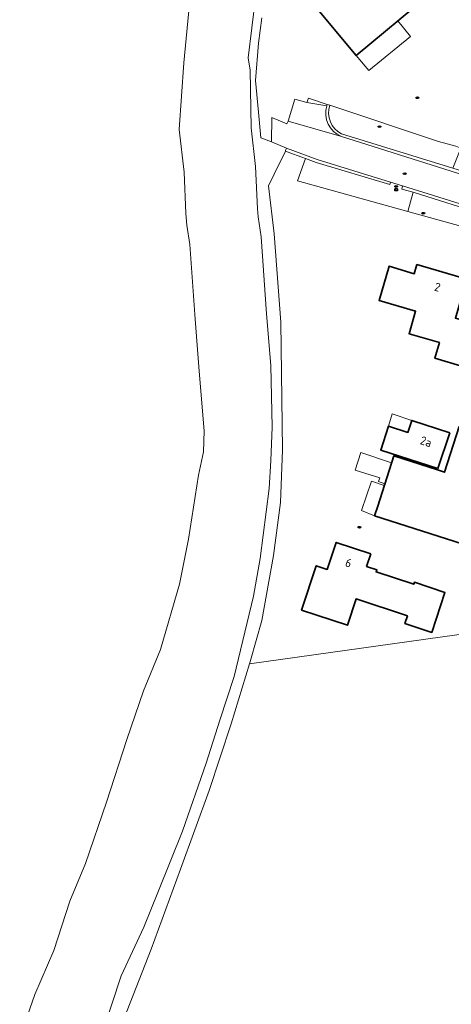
# Model space of a CAD drawing. Header units: metres. Extents: x 152610 to 160096, y 456114 to 462495.
# Tile 44 of 256: x 155910 to 155978, y 459171 to 459327. Entities that reach past the tile are written whole.
import ezdxf
from ezdxf.enums import TextEntityAlignment as Align

# ---------------------------------------------------------------- set-up
doc = ezdxf.new("R2010")
doc.units = ezdxf.units.M
doc.header["$LTSCALE"] = 0.5
doc.layers.get('0').update_dxf_attribs({"linetype": 'CONTINUOUS'})
for name, color, linetype, lineweight in [('B-PV-GR-GRAS-GV', 251, 'CONTINUOUS', 13), ('B-PV-GR-HAAG-G', 251, 'GR-HAAG1-SO', 13), ('B-PV-IE-MEUBILAIR-S', 251, 'CONTINUOUS', 25), ('B-PV-OG-BEBOUWING-GV', 6, 'CONTINUOUS', 35), ('B-PV-OG-BEBOUWING-T18', 1, 'CONTINUOUS', 18), ('B-PV-OG-BEBOUWING_OVERBOUWING-GV', 251, 'CONTINUOUS', 18), ('B-PV-OG-TERREIN_OEVER-GV', 251, 'CONTINUOUS', 18), ('B-PV-OG-WATER_SLOOT-GV', 251, 'CONTINUOUS', 18), ('B-PV-OG-WEG-GV', 251, 'CONTINUOUS', 18), ('B-PV-VH-HALFVERHARDING_GRASBETONSTEEN-GV', 251, 'CONTINUOUS', 18), ('B-PV-VH-HALFVERHARDING_GRIND-GV', 251, 'CONTINUOUS', 18), ('B-PV-VH-ONVERHARD_ZAND-GV', 251, 'CONTINUOUS', 18), ('B-PV-VH-OPENVERHARDING_BETONSTRAATSTEEN-GV', 251, 'CONTINUOUS', 18), ('B-PV-VH-OPENVERHARDING_SIERBESTRATING-GV', 251, 'CONTINUOUS', 18)]:
    doc.layers.add(name, color=color, linetype=linetype, lineweight=lineweight)
doc.styles.add('NLCS-ISO', font='NLCS-ISO.ttf')
doc.styles.add('NLCS-ISO-M750-T18', font='NLCS-ISO.ttf', dxfattribs={"height": 1.35})
doc.linetypes.add('GR-HAAG1-SO', pattern='A,6,[176,NLCS.SHX,S=0.125,R=0,X=0,Y=0],-2', length=8)

# ---------------------------------------------------------------- blocks, each defined once
blk = doc.blocks.new('SIE-MEUBILAIR_KAST_RIOOL-SO')
for points in [[(-1, 1), (1, 1), (1, 0.84), (-1, 0.84)], [(-1, 0.76), (1, 0.76), (1, -1), (-1, -1)]]:
    blk.add_lwpolyline(points, close=True)
at = {"style": 'NLCS-ISO'}
blk.add_text('ri', height=0.75, dxfattribs=at).set_placement((0, 0), align=Align.MIDDLE_CENTER)
blk = doc.blocks.new('SIE-MEUBILAIR_PUT_RIOOLPUT-SO')
blk.add_ellipse((0, 0), major_axis=(1.25, 0), ratio=0.54)
blk = doc.blocks.new('SIE-MEUBILAIR_PUT_KOLK-SO')
blk.add_ellipse((0, 0), major_axis=(1.25, 0), ratio=0.54)
at = {"style": 'NLCS-ISO'}
blk.add_text('klk', height=0.75, dxfattribs=at).set_placement((0.03, 0), align=Align.MIDDLE_CENTER)

msp = doc.modelspace()

# ---------------------------------------------------------------- linework, layer by layer
at = {"layer": 'B-PV-GR-GRAS-GV', "flags": 128}
msp.add_lwpolyline([(156019.647, 459160.354), (156005.634, 459232.112), (156005.419, 459233.212), (156002.288, 459232.775), (156000, 459232.455), (155996.934, 459232.027), (155946.128, 459224.933), (155943.242, 459215.377), (155939.752, 459204.747), (155935.158, 459192.257), (155930.527, 459179.503), (155926.211, 459168.534)], dxfattribs=at)
at = {"layer": 'B-PV-GR-HAAG-G', "flags": 128}
msp.add_lwpolyline([(155958.942, 459313.792), (155976.184, 459308.004)], dxfattribs=at)
at = {"layer": 'B-PV-OG-BEBOUWING-GV', "flags": 128}
for points in [[(155956.682, 459329.36), (155963.1, 459321.691), (155974.603, 459331.318), (155968.185, 459338.987), (155964.964, 459336.291), (155963.68, 459337.825), (155964.601, 459338.595), (155958.236, 459346.201), (155955.485, 459343.898), (155954.983, 459338.246), (155956.506, 459336.426), (155952.94, 459334.076)], [(155980.711, 459286.099), (155972.784, 459288.419), (155972.361, 459286.975), (155968.349, 459288.159), (155966.752, 459282.724), (155972.57, 459281.014), (155971.518, 459277.436), (155976.36, 459276.013), (155975.632, 459273.535), (155980.245, 459272.174), (155982.246, 459278.956), (155978.912, 459279.922)], [(155987.845, 459259.973), (155979.518, 459262.652), (155977.18, 459255.386), (155976.034, 459255.755), (155969.103, 459257.985), (155966.533, 459250), (155966.041, 459248.47), (155981.285, 459243.565), (155986.268, 459241.962), (155988.036, 459247.555), (155988.823, 459250), (155991.445, 459258.149), (155991.638, 459258.753)], [(155978.036, 459261.672), (155971.955, 459263.633), (155971.342, 459261.729), (155968.249, 459262.724), (155967.023, 459258.917), (155976.111, 459255.983)], [(155965.437, 459242.43), (155959.944, 459244.242), (155958.522, 459239.933), (155956.764, 459240.514), (155954.436, 459233.459), (155961.716, 459231.057), (155963.098, 459235.245), (155971.274, 459232.548), (155970.868, 459231.317), (155975.141, 459229.907), (155977.241, 459236.272), (155972.369, 459237.88), (155972.268, 459237.575), (155966.291, 459239.547), (155966.402, 459239.884), (155964.774, 459240.421)]]:
    msp.add_lwpolyline(points, close=True, dxfattribs=at)
at = {"layer": 'B-PV-OG-BEBOUWING_OVERBOUWING-GV', "flags": 128}
for points in [[(155971.774, 459324.699), (155969.72, 459327.232), (155963.1, 459321.691), (155965.106, 459319.292)], [(155971.955, 459263.633), (155968.818, 459264.709), (155968.249, 459262.724), (155971.342, 459261.729)], [(155968.751, 459256.892), (155963.875, 459258.538), (155962.948, 459255.728), (155966.9, 459254.527), (155966.687, 459253.898), (155967.68, 459253.563)], [(155967.587, 459253.276), (155965.539, 459253.994), (155963.975, 459249.303), (155966.041, 459248.47), (155966.533, 459250)]]:
    msp.add_lwpolyline(points, close=True, dxfattribs=at)
at = {"layer": 'B-PV-OG-TERREIN_OEVER-GV', "flags": 128}
for points in [[(155947.124, 459330.905), (155945.933, 459321.31), (155946.27, 459319.35), (155946.399, 459310.214), (155947.124, 459304.062), (155947.408, 459297.289), (155947.513, 459296.002), (155947.976, 459292.847), (155948.863, 459280.61), (155949.513, 459272.362), (155949.755, 459262.548), (155949.556, 459257.25), (155949.268, 459252.831), (155947.833, 459241.647), (155946.76, 459235.681), (155943.697, 459222.912), (155941.416, 459215.942), (155939.26, 459209.097), (155935.484, 459198.288), (155931.665, 459188.812), (155929.34, 459183.01), (155925.722, 459175.269), (155922.739, 459166.272)], [(155926.211, 459168.534), (155930.527, 459179.503), (155935.158, 459192.257), (155939.752, 459204.747), (155943.242, 459215.377), (155946.128, 459224.933), (155946.282, 459225.443), (155948.091, 459231.809), (155949.968, 459242.136), (155951.059, 459250.584), (155951.4, 459258.937), (155951.118, 459279.245), (155950.079, 459293.321), (155949.182, 459300.939), (155950.092, 459302.801), (155951.848, 459306.474), (155951.882, 459306.559), (155952.032, 459306.971), (155949.656, 459307.95), (155947.938, 459308.623), (155947.565, 459312.662), (155947.1, 459317.7), (155947.589, 459323.684), (155948.092, 459327.711)]]:
    msp.add_lwpolyline(points, dxfattribs=at)
at = {"layer": 'B-PV-OG-WATER_SLOOT-GV', "flags": 128}
for points in [[(155936.879, 459332.711), (155935.701, 459320.508), (155934.951, 459309.947), (155935.752, 459303.154), (155936.027, 459296.585), (155936.181, 459294.709), (155936.636, 459291.606), (155937.495, 459279.75), (155938.149, 459271.455), (155938.918, 459261.959), (155938.849, 459258.618), (155938.058, 459254.923), (155936.435, 459244.745), (155935.022, 459237.572), (155932.001, 459227.205), (155929.31, 459220.594), (155926.659, 459212.893), (155923.375, 459202.902), (155920.052, 459193.135), (155917.585, 459187.162), (155915.047, 459179.312), (155911.982, 459172.286), (155909.593, 459165.449)], [(155922.739, 459166.272), (155925.722, 459175.269), (155929.34, 459183.01), (155931.665, 459188.812), (155935.484, 459198.288), (155939.26, 459209.097), (155941.416, 459215.942), (155943.697, 459222.912), (155946.76, 459235.681), (155947.833, 459241.647), (155949.268, 459252.831), (155949.556, 459257.25), (155949.755, 459262.548), (155949.513, 459272.362), (155948.863, 459280.61), (155947.976, 459292.847), (155947.513, 459296.002), (155947.408, 459297.289), (155947.124, 459304.062), (155946.399, 459310.214), (155946.27, 459319.35), (155945.933, 459321.31), (155947.124, 459330.905)]]:
    msp.add_lwpolyline(points, dxfattribs=at)
at = {"layer": 'B-PV-OG-WEG-GV', "flags": 128}
msp.add_lwpolyline([(155972.176, 459299.965), (155970.38, 459300.434), (155970.498, 459300.977), (155968.591, 459301.551), (155968.461, 459301.165), (155956.75, 459304.677), (155955.052, 459305.3), (155953.805, 459301.762), (155971.318, 459296.885)], close=True, dxfattribs=at)
at = {"layer": 'B-PV-VH-HALFVERHARDING_GRASBETONSTEEN-GV', "flags": 128}
for points in [[(155958.942, 459313.792), (155958.514, 459313.908), (155958.423, 459313.704)], [(155960.802, 459308.808), (155978.23, 459303.275), (156016.6, 459291.102), (156021.157, 459289.656), (156020.759, 459290.377), (156017.034, 459291.654), (156011.573, 459293.421), (155978.469, 459303.769), (155960.799, 459309.225)], [(156009.537, 459288.808), (155983.732, 459296.845), (155970.498, 459300.977), (155970.38, 459300.434), (155972.176, 459299.965), (155983.562, 459296.323), (155995.613, 459292.562), (156001.076, 459290.939)]]:
    msp.add_lwpolyline(points, dxfattribs=at)
at = {"layer": 'B-PV-VH-HALFVERHARDING_GRASBETONSTEEN-GV'}
for points in [[(155958.423, 459313.704, 0.3912551), (155960.802, 459308.808)], [(155960.799, 459309.225, -0.3762456), (155958.942, 459313.792)]]:
    msp.add_lwpolyline(points, format="xyb", dxfattribs=at)
at = {"layer": 'B-PV-VH-HALFVERHARDING_GRASBETONSTEEN-GV', "flags": 128}
msp.add_lwpolyline([(155952.032, 459306.971), (155951.882, 459306.559), (155951.848, 459306.474), (155953.166, 459306.01), (155953.723, 459305.788), (155954.473, 459305.524), (155955.052, 459305.3), (155956.75, 459304.677), (155968.461, 459301.165), (155968.591, 459301.551), (155956.927, 459305.151)], close=True, dxfattribs=at)
at = {"layer": 'B-PV-VH-HALFVERHARDING_GRIND-GV', "flags": 128}
msp.add_lwpolyline([(155972.176, 459299.965), (155971.318, 459296.885), (155983.22, 459293.57), (155987.935, 459292.098), (155988.066, 459292.41), (155982.878, 459294.017), (155983.562, 459296.323)], close=True, dxfattribs=at)
at = {"layer": 'B-PV-VH-ONVERHARD_ZAND-GV'}
msp.add_lwpolyline([(155958.942, 459313.792, 0.3762456), (155960.799, 459309.225)], format="xyb", dxfattribs=at)
at = {"layer": 'B-PV-VH-ONVERHARD_ZAND-GV', "flags": 128}
for points in [[(155978.469, 459303.769), (155979.781, 459306.956), (155978.957, 459307.295), (155976.184, 459308.004), (155958.942, 459313.792)], [(155960.799, 459309.225), (155978.469, 459303.769)]]:
    msp.add_lwpolyline(points, dxfattribs=at)
at = {"layer": 'B-PV-VH-OPENVERHARDING_BETONSTRAATSTEEN-GV', "flags": 128}
for points in [[(155958.423, 459313.704), (155955.283, 459314.206), (155953.36, 459314.774), (155952.286, 459311.225), (155960.802, 459308.808)], [(156014.863, 459285.627), (156016.6, 459291.102), (155978.23, 459303.275), (155960.802, 459308.808), (155952.286, 459311.225), (155952.102, 459310.825), (155949.682, 459311.832), (155949.656, 459307.95)], [(155949.656, 459307.95), (155952.032, 459306.971), (155956.927, 459305.151), (155968.591, 459301.551), (155970.498, 459300.977), (155983.732, 459296.845), (156009.537, 459288.808)]]:
    msp.add_lwpolyline(points, dxfattribs=at)
at = {"layer": 'B-PV-VH-OPENVERHARDING_BETONSTRAATSTEEN-GV'}
msp.add_lwpolyline([(155960.802, 459308.808, -0.3912551), (155958.423, 459313.704)], format="xyb", dxfattribs=at)
at = {"layer": 'B-PV-VH-OPENVERHARDING_SIERBESTRATING-GV', "flags": 128}
msp.add_lwpolyline([(155955.283, 459314.206), (155958.423, 459313.704), (155958.514, 459313.908), (155955.551, 459314.926)], close=True, dxfattribs=at)

# ---------------------------------------------------------------- block references
at = {"layer": 'B-PV-IE-MEUBILAIR-S', "xscale": 0.2, "yscale": 0.2, "zscale": 0.2}
for name, p in [('SIE-MEUBILAIR_PUT_RIOOLPUT-SO', (155972.848, 459314.974)), ('SIE-MEUBILAIR_PUT_KOLK-SO', (155966.83, 459310.377)), ('SIE-MEUBILAIR_PUT_RIOOLPUT-SO', (155970.835, 459302.895)), ('SIE-MEUBILAIR_PUT_RIOOLPUT-SO', (155969.476, 459300.872)), ('SIE-MEUBILAIR_KAST_RIOOL-SO', (155969.467, 459300.342)), ('SIE-MEUBILAIR_PUT_KOLK-SO', (155973.782, 459296.605)), ('SIE-MEUBILAIR_PUT_RIOOLPUT-SO', (155963.621, 459246.643))]:
    msp.add_blockref(name, p, dxfattribs=at)

# ---------------------------------------------------------------- texts
at = {"layer": 'B-PV-OG-BEBOUWING-T18', "style": 'NLCS-ISO-M750-T18'}
for s, rotation, p in [('2', 343.7, (155976.045, 459284.86)), ('2a', 342.1, (155974.228, 459260.273)), ('6', 341.7, (155961.907, 459240.962))]:
    msp.add_text(s, height=1.35, rotation=rotation, dxfattribs=at).set_placement(p, align=Align.MIDDLE)

doc.saveas('drawing.dxf')
